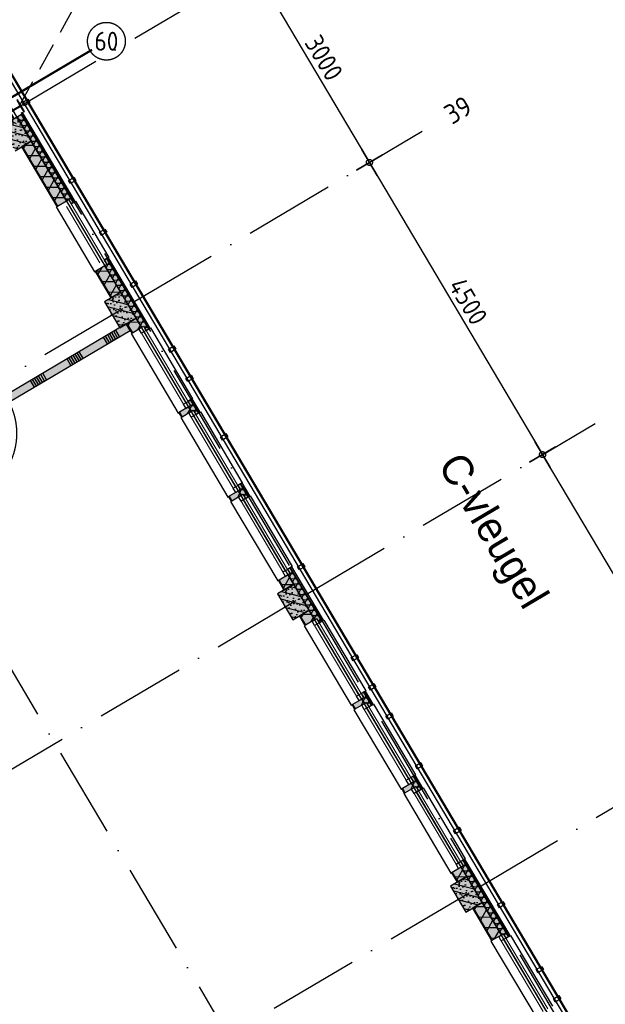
# Model space of a CAD drawing. Header units: millimetres. Extents: x 20872 to 297961, y -293704 to 213007.
# Tile 175 of 242: x 62130 to 69887, y 14681 to 27728. Entities that reach past the tile are written whole.
import ezdxf
from ezdxf.enums import TextEntityAlignment as Align
from ezdxf.xclip import XClip

# ---------------------------------------------------------------- set-up
doc = ezdxf.new("R2010")
doc.units = ezdxf.units.MM
doc.header["$LTSCALE"] = 100
doc.header["$XCLIPFRAME"] = 2
doc.linetypes.add('ACAD_ISO10W100', pattern=[18, 12, -3, 0, -3])
doc.linetypes.add('HIDDEN2', pattern=[0.1875, 0.125, -0.0625])
doc.layers.get('Defpoints').update_dxf_attribs({"color": 181})
for name, color, linetype in [('A--L$7--_stramien', 1, 'Continuous'), ('A--L20--_bovenbouw', 3, 'Continuous'), ('A--L30--_afbouw', 7, 'Continuous'), ('A--L65--_beveiligingsinstallaties', 8, 'Continuous'), ('A--T$1A-afwerking', 8, 'Continuous'), ('A--T$7--_stramien', 7, 'Continuous'), ('BURO_lijnen_0.25', 2, 'Continuous'), ('HATCH', 8, 'Continuous'), ('teksten', 7, 'Continuous'), ('WIDE', 8, 'Continuous'), ('XREFS', 9, 'Continuous')]:
    doc.layers.add(name, color=color, linetype=linetype)
doc.styles.add('BRON standaard', font='isocp.shx')
doc.styles.add('BURO maatvoering', font='isocp.shx')
doc.styles.add('JINX maatvoering', font='isocp.shx')
doc.styles.add('MAAR_stempel', font='LTe50146.ttf')
doc.dimstyles.new('JINX maatvoering 1-100', dxfattribs={"dimscale": 100, "dimtxt": 2.5, "dimasz": 1, "dimexe": 125, "dimexo": 0, "dimtad": 1, "dimdec": 0, "dimzin": 12, "dimdsep": 46, "dimtxsty": 'JINX maatvoering', "dimblk": 'BURO_maatvoeringssymbool_01', "dimcen": 2, "dimse1": 1, "dimse2": 1, "dimclrd": 1, "dimclrt": 7, "dimadec": 0, "dimazin": 0, "dimtfac": 1, "dimtdec": 0, "dimtix": 1, "dimtofl": 0, "dimtmove": 0, "dimatfit": 3, "dimldrblk": 'DOT', "dimfxl": 1, "dimtolj": 1, "dimtzin": 0, "dimarcsym": 0})

# ---------------------------------------------------------------- blocks, each defined once
blk = doc.blocks.new('Glasgevel alleen 1e en 2e')
at = {"color": 1}
for points in [[(165114, 97000), (165114, -155), (70596, -155), (34441, 60906)], [(165104, 97000), (165104, -145), (70602, -145), (34450, 60911)], [(51358, 70923), (79766, 22945), (130614, 22945), (130614, 97025)], [(51367, 70928), (79772, 22955), (130604, 22955), (130604, 97025)]]:
    blk.add_lwpolyline(points, dxfattribs=at)
for points in [[(62240, 52594), (62265, 52551), (62193, 52508), (62167, 52552)], [(62240, 52594), (62265, 52551), (62193, 52508), (62167, 52552)], [(62851, 51562), (62876, 51519), (62804, 51476), (62779, 51519)], [(63258, 50874), (63284, 50831), (63212, 50788), (63186, 50831)], [(63666, 50186), (63691, 50142), (63619, 50100), (63594, 50143)], [(64175, 49325), (64201, 49282), (64129, 49239), (64103, 49282)], [(64405, 48938), (64430, 48895), (64358, 48852), (64332, 48895)], [(64863, 48163), (64889, 48120), (64816, 48078), (64791, 48121)], [(65882, 46442), (65908, 46399), (65835, 46357), (65810, 46400)], [(66596, 45238), (66621, 45195), (66549, 45152), (66523, 45195)], [(66825, 44851), (66850, 44808), (66778, 44765), (66753, 44808)], [(67054, 44463), (67080, 44420), (67007, 44378), (66982, 44421)], [(67444, 43805), (67469, 43762), (67397, 43719), (67372, 43762)], [(67952, 42947), (67977, 42904), (67905, 42862), (67879, 42905)], [(68533, 41965), (68559, 41922), (68487, 41879), (68461, 41922)], [(69043, 41104), (69068, 41061), (68996, 41019), (68971, 41062)], [(69272, 40717), (69298, 40674), (69225, 40631), (69200, 40674)]]:
    blk.add_lwpolyline(points, close=True)
blk = doc.blocks.new('AL_stramlab_01_P03_BV')
at = {"color": 4, "linetype": 'Continuous', "lineweight": -2, "style": 'BRON standaard'}
blk.add_attdef('LABEL', text='', height=350, dxfattribs=at).set_placement((0, 0), align=Align.MIDDLE_CENTER)
blk = doc.blocks.new('AB2_D_DV_MV_maatvoeringssymbool_01')
at = {"color": 1}
for p, q in [((0, -2), (0, 2)), ((-2, 0), (2, 0))]:
    blk.add_line(p, q, dxfattribs=at)
blk.add_circle((0, 0), 0.4, dxfattribs=at)
blk = doc.blocks.new('*D237')
at = {"layer": 'A--T$7--_stramien', "color": 1, "lineweight": -2, "transparency": 16777216}
blk.add_line((62593, 58801), (65184, 54424), dxfattribs=at)
at = {"layer": 'Defpoints', "color": 0, "transparency": 16777216}
for p in [(60344, 57586), (65235, 54338), (63038, 53037)]:
    blk.add_point(p, dxfattribs=at)
at = {"layer": 'A--T$7--_stramien', "color": 1, "lineweight": -2, "transparency": 16777216, "xscale": 100, "yscale": 100, "zscale": 100}
for p, rotation in [((62542, 58887), 120.6301152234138), ((65235, 54338), 300.6301152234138)]:
    blk.add_blockref('AB2_D_DV_MV_maatvoeringssymbool_01', p, dxfattribs=dict(at, rotation=rotation))
at = {"layer": 'A--T$7--_stramien', "color": 7, "transparency": 16777216, "insert": (64050, 56708), "char_height": 250, "attachment_point": 5, "rotation": 300.6301, "style": 'JINX maatvoering'}
blk.add_mtext('\\A1;5287', dxfattribs=at)
blk = doc.blocks.new('_Dot')
at = {"color": 0, "linetype": 'ByBlock', "lineweight": -2}
blk.add_line((-0.5, 0), (-1, 0), dxfattribs=at)
at = {"color": 0, "linetype": 'ByBlock', "const_width": 0.5}
blk.add_lwpolyline([(-0.25, 0, 1), (0.25, 0, 1)], format="xyb", close=True, dxfattribs=at)
blk = doc.blocks.new('BURO_maatvoeringssymbool_01')
at = {"color": 1}
for p, q in [((0, -2), (0, 2)), ((-2, 0), (2, 0))]:
    blk.add_line(p, q, dxfattribs=at)
blk.add_circle((0, 0), 0.4, dxfattribs=at)
blk = doc.blocks.new('*D238')
at = {"layer": 'A--T$7--_stramien', "color": 1, "lineweight": -2, "transparency": 16777216}
blk.add_line((65286, 54252), (66713, 51843), dxfattribs=at)
at = {"layer": 'Defpoints', "color": 0, "transparency": 16777216}
for p in [(63038, 53037), (66764, 51757), (64566, 50456)]:
    blk.add_point(p, dxfattribs=at)
at = {"layer": 'A--T$7--_stramien', "color": 1, "lineweight": -2, "transparency": 16777216, "xscale": 100, "yscale": 100, "zscale": 100}
for p, rotation in [((65235, 54338), 120.6301152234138), ((66764, 51757), 300.6301152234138)]:
    blk.add_blockref('AB2_D_DV_MV_maatvoeringssymbool_01', p, dxfattribs=dict(at, rotation=rotation))
at = {"layer": 'A--T$7--_stramien', "color": 7, "transparency": 16777216, "insert": (66161, 53143), "char_height": 250, "attachment_point": 5, "rotation": 300.6301, "style": 'JINX maatvoering'}
blk.add_mtext('\\A1;3000', dxfattribs=at)
blk = doc.blocks.new('*D239')
at = {"layer": 'A--T$7--_stramien', "color": 1, "lineweight": -2, "transparency": 16777216}
blk.add_line((66815, 51671), (69006, 47971), dxfattribs=at)
at = {"layer": 'Defpoints', "color": 0, "transparency": 16777216}
for p in [(64566, 50456), (69057, 47885), (66859, 46583)]:
    blk.add_point(p, dxfattribs=at)
at = {"layer": 'A--T$7--_stramien', "color": 1, "lineweight": -2, "transparency": 16777216, "xscale": 100, "yscale": 100, "zscale": 100}
for p, rotation in [((66764, 51757), 120.6301152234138), ((69057, 47885), 300.6301152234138)]:
    blk.add_blockref('AB2_D_DV_MV_maatvoeringssymbool_01', p, dxfattribs=dict(at, rotation=rotation))
at = {"layer": 'A--T$7--_stramien', "color": 7, "transparency": 16777216, "insert": (68071, 49916), "char_height": 250, "attachment_point": 5, "rotation": 300.6301, "style": 'JINX maatvoering'}
blk.add_mtext('\\A1;4500', dxfattribs=at)
blk = doc.blocks.new('*D240')
at = {"layer": 'A--T$7--_stramien', "color": 1, "lineweight": -2, "transparency": 16777216}
blk.add_line((69107, 47799), (71298, 44099), dxfattribs=at)
at = {"layer": 'Defpoints', "color": 0, "transparency": 16777216}
for p in [(66859, 46583), (71349, 44013), (69152, 42711)]:
    blk.add_point(p, dxfattribs=at)
at = {"layer": 'A--T$7--_stramien', "color": 1, "lineweight": -2, "transparency": 16777216, "xscale": 100, "yscale": 100, "zscale": 100}
for p, rotation in [((69057, 47885), 120.6301152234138), ((71349, 44013), 300.6301152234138)]:
    blk.add_blockref('AB2_D_DV_MV_maatvoeringssymbool_01', p, dxfattribs=dict(at, rotation=rotation))
at = {"layer": 'A--T$7--_stramien', "color": 7, "transparency": 16777216, "insert": (70364, 46044), "char_height": 250, "attachment_point": 5, "rotation": 300.6301, "style": 'JINX maatvoering'}
blk.add_mtext('\\A1;4500', dxfattribs=at)
blk = doc.blocks.new('*D241')
at = {"layer": 'A--T$7--_stramien', "color": 1, "lineweight": -2, "transparency": 16777216}
blk.add_line((71400, 43927), (73591, 40227), dxfattribs=at)
at = {"layer": 'Defpoints', "color": 0, "transparency": 16777216}
for p in [(69152, 42711), (73642, 40141), (71444, 38840)]:
    blk.add_point(p, dxfattribs=at)
at = {"layer": 'A--T$7--_stramien', "color": 1, "lineweight": -2, "transparency": 16777216, "xscale": 100, "yscale": 100, "zscale": 100}
for p, rotation in [((71349, 44013), 120.6301152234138), ((73642, 40141), 300.6301152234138)]:
    blk.add_blockref('AB2_D_DV_MV_maatvoeringssymbool_01', p, dxfattribs=dict(at, rotation=rotation))
at = {"layer": 'A--T$7--_stramien', "color": 7, "transparency": 16777216, "insert": (72657, 42172), "char_height": 250, "attachment_point": 5, "rotation": 300.6301, "style": 'JINX maatvoering'}
blk.add_mtext('\\A1;4500', dxfattribs=at)
blk = doc.blocks.new('Glasgevel alle verdiepingen')
at = {"color": 1}
for points in [[(66730, 6374), (34441, 60906)], [(66739, 6379), (34450, 60911)], [(62218, 52582), (75337, 30425)], [(62227, 52587), (75346, 30430)]]:
    blk.add_lwpolyline(points, dxfattribs=at)
for points in [[(62240, 52594), (62265, 52551), (62193, 52508), (62167, 52552)], [(62240, 52594), (62265, 52551), (62193, 52508), (62167, 52552)], [(62851, 51562), (62876, 51519), (62804, 51476), (62779, 51519)], [(63258, 50874), (63284, 50831), (63212, 50788), (63186, 50831)], [(63666, 50186), (63691, 50142), (63619, 50100), (63594, 50143)], [(64175, 49325), (64201, 49282), (64129, 49239), (64103, 49282)], [(64405, 48938), (64430, 48895), (64358, 48852), (64332, 48895)], [(64863, 48163), (64889, 48120), (64816, 48078), (64791, 48121)], [(65882, 46442), (65908, 46399), (65835, 46357), (65810, 46400)], [(66596, 45238), (66621, 45195), (66549, 45152), (66523, 45195)], [(66825, 44851), (66850, 44808), (66778, 44765), (66753, 44808)], [(67054, 44463), (67080, 44420), (67007, 44378), (66982, 44421)], [(67444, 43805), (67469, 43762), (67397, 43719), (67372, 43762)], [(67952, 42947), (67977, 42904), (67905, 42862), (67879, 42905)], [(68533, 41965), (68559, 41922), (68487, 41879), (68461, 41922)], [(69043, 41104), (69068, 41061), (68996, 41019), (68971, 41062)], [(69272, 40717), (69298, 40674), (69225, 40631), (69200, 40674)]]:
    blk.add_lwpolyline(points, close=True)
blk = doc.blocks.new('*U499')
at = {"layer": 'HATCH'}
h = blk.add_hatch(dxfattribs=at)
h.set_pattern_fill('ANSI32', color=256, scale=0.5, style=0)
h.set_pattern_definition([(45, (0, -90), (-3.3676, 3.3676), []), (45, (2.245, -90), (-3.3676, 3.3676), [])])
edge = h.paths.add_edge_path()
edge.add_line((90, -180), (90, -166))
edge.add_line((90, -166), (19.25, -166))
edge.add_arc((19.25, -151), 15, 180, 270, ccw=False)
edge.add_line((4.25, -151), (4.25, -29))
edge.add_arc((19.25, -29), 15, 90, 180, ccw=False)
edge.add_line((19.25, -14), (90, -14))
edge.add_line((90, -14), (90, 0))
edge.add_line((90, 0), (-90, 0))
edge.add_line((-90, 0), (-90, -14))
edge.add_line((-90, -14), (-19.25, -14))
edge.add_arc((-19.25, -29), 15, 0, 90, ccw=False)
edge.add_line((-4.25, -29), (-4.25, -151))
edge.add_arc((-19.25, -151), 15, -90, 0, ccw=False)
edge.add_line((-19.25, -166), (-90, -166))
edge.add_line((-90, -166), (-90, -180))
edge.add_line((-90, -180), (90, -180))
at = {"color": 0, "linetype": 'ByBlock'}
blk.add_lwpolyline([(90, -180), (90, -166), (19.25, -166, -0.41421356), (4.25, -151), (4.25, -29, -0.41421356), (19.25, -14), (90, -14), (90, 0), (-90, 0), (-90, -14), (-19.25, -14, -0.41421356), (-4.25, -29), (-4.25, -151, -0.41421356), (-19.25, -166), (-90, -166), (-90, -180)], format="xyb", close=True, dxfattribs=at)
blk = doc.blocks.new('65_brandscheiding_01_P03_BV')
at = {"color": 3, "linetype": 'Continuous', "lineweight": -2}
blk.add_circle((0, 0), 2.5, dxfattribs=at)
at = {"color": 4, "linetype": 'Continuous', "lineweight": -2, "style": 'BURO maatvoering'}
blk.add_attdef('BURO_BRSCH:MIN', text='', height=2.5, dxfattribs=at).set_placement((0, 0), align=Align.MIDDLE_CENTER)
blk = doc.blocks.new('stramienlijnen_1')
at = {"layer": 'A--L$7--_stramien', "color": 1, "linetype": 'ACAD_ISO10W100', "lineweight": -3}
for p, q in [((51330.8, 70684.8), (79684.1, 22799.4)), ((47999, 68712), (76352.4, 20826.6)), ((34672, 60821), (63025.3, 12935.6)), ((62106.6, 52485.7), (65932.3, 54751)), ((63635.1, 49904.3), (67460.8, 52169.6)), ((46976.3, 40040.5), (63635.1, 49904.3)), ((65927.8, 46032.2), (69753.5, 48297.4)), ((49269, 36168.4), (65927.8, 46032.2)), ((68220.5, 42160), (72046.2, 44425.3)), ((51561.7, 32296.2), (68220.5, 42160))]:
    blk.add_line(p, q, dxfattribs=at)
at = {"layer": 'Defpoints'}
blk.add_lwpolyline([(34736.5, 60859.2), (70727.2, 75), (164884.5, 75), (164884.5, 96950), (130834.5, 96950), (130834.5, 22725), (79641, 22725), (51266.3, 70646.6)], dxfattribs=at)
at = {"layer": 'A--T$7--_stramien', "color": 7, "linetype": 'Continuous', "lineweight": -3}
ref = blk.add_blockref('AL_stramlab_01_P03_BV', (67937.4, 52451.8), dxfattribs=dict(at, xscale=75, yscale=75, zscale=75, rotation=30.63011522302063))
ref.add_attrib('LABEL', '39', dxfattribs={"layer": '0', "color": 4, "linetype": 'Continuous', "lineweight": -2, "height": 262.5, "rotation": 30.63012, "style": 'BURO maatvoering'}).set_placement((67937.4, 52451.8), align=Align.MIDDLE_CENTER)
at = {"layer": 'A--T$7--_stramien', "color": 7}
for base, p1, p2, picture, middle in [((65235.3, 54338.2), (60344.2, 57586.4), (63037.9, 53037.1), '*D237', (64049.8, 56708.4)), ((66763.8, 51756.7), (63037.9, 53037.1), (64566.4, 50455.6), '*D238', (66160.9, 53143)), ((69056.5, 47884.6), (64566.4, 50455.6), (66859.1, 46583.5), '*D239', (68071.5, 49916.2)), ((71349.2, 44012.6), (66859.1, 46583.5), (69151.8, 42711.5), '*D240', (70364.2, 46044.1)), ((73641.7, 40140.7), (69151.8, 42711.5), (71444.4, 38839.6), '*D241', (72656.8, 42172.1))]:
    dim = blk.add_linear_dim(base=base, p1=p1, p2=p2, angle=300.63012, dimstyle='JINX maatvoering 1-100', dxfattribs=at)
    dim.commit()
    dim.dimension.update_dxf_attribs({"geometry": picture, "text_midpoint": middle})
blk = doc.blocks.new('1e verdieping bestaand leeg')
at = {"layer": 'A--T$1A-afwerking'}
blk.add_lwpolyline([(34528, 60913), (51335, 70864), (79685, 22985), (79832, 22901), (129485, 22901), (135915, 12040), (142978, 21914), (130697, 26120), (130675, 97040), (165047, 97015), (165047, 14419), (151364, 19026), (149622, 13150), (163567, 13081), (163475, 1501), (146518, 1360), (146659, 12909), (147031, 12909), (149075, 19828), (145372, 21100), (137265, 9763), (142974, 21), (142974, -73), (70633, -64)], close=True, dxfattribs=at)
at = {"layer": 'A--T$7--_stramien'}
blk.add_blockref('stramienlijnen_1', (0, 0), dxfattribs=at)
at = {"layer": 'BURO_lijnen_0.25'}
blk.add_blockref('Glasgevel alleen 1e en 2e', (0, 0), dxfattribs=at)
blk = doc.blocks.new('2016-01-28 101 1e verdieping bestaand')
at = {"layer": 'A--L20--_bovenbouw', "linetype": 'Continuous', "lineweight": -3}
for color, points in [(60, [(55267, 48314), (55288, 48279), (55345, 48313), (55360, 48288), (62131, 52298), (62156, 52393)]), (60, [(62156, 52393), (62131, 52298), (62752, 51250), (62776, 51264), (62811, 51207), (62846, 51228)]), (249, [(62151, 52407), (62849, 51229), (62867, 51240), (62170, 52418)]), (60, [(62284, 52039), (62131, 52298), (61916, 52170), (62069, 51912)]), (60, [(62623, 51173), (62752, 51250), (62284, 52039), (62155, 51963)]), (249, [(63290, 50484), (63842, 49551), (63861, 49562), (63309, 50495)]), (60, [(63339, 49962), (63469, 50039), (63261, 50389), (63132, 50313)]), (60, [(63287, 50482), (63252, 50462), (63286, 50404), (63261, 50389), (63745, 49572), (63770, 49586), (63804, 49529), (63840, 49550)]), (60, [(63672, 49695), (63469, 50039), (63253, 49911), (63457, 49567)]), (60, [(58383, 46563), (58434, 46477), (63594, 49532), (63543, 49618), (60448, 47785), (60418, 47738), (60362, 47734)]), (60, [(63616, 49495), (63745, 49572), (63672, 49695), (63543, 49618)]), (60, [(64360, 48590), (64394, 48532), (64369, 48517), (64404, 48459), (64429, 48474), (64463, 48416), (64498, 48437), (64395, 48611)]), (249, [(64398, 48612), (64501, 48438), (64520, 48450), (64417, 48623)]), (60, [(64275, 48383), (64404, 48459), (64369, 48517), (64240, 48441)]), (60, [(65019, 47477), (65053, 47420), (65028, 47405), (65063, 47346), (65088, 47361), (65122, 47303), (65157, 47324), (65054, 47498)]), (249, [(65057, 47500), (65160, 47326), (65179, 47337), (65076, 47511)]), (60, [(64934, 47270), (65063, 47346), (65028, 47405), (64899, 47328)]), (60, [(65713, 46386), (65678, 46365), (65712, 46307), (65687, 46292), (66038, 45699), (66063, 45714), (66097, 45656), (66132, 45677)]), (249, [(65716, 46387), (66135, 45679), (66154, 45690), (65735, 46398)]), (60, [(65632, 46090), (65761, 46167), (65687, 46292), (65558, 46216)]), (60, [(65965, 45822), (65761, 46167), (65546, 46039), (65750, 45695)]), (60, [(65909, 45623), (66038, 45699), (65965, 45822), (65836, 45746)]), (60, [(66568, 44510), (66697, 44587), (66662, 44645), (66533, 44569)]), (60, [(66653, 44718), (66687, 44660), (66662, 44645), (66697, 44587), (66722, 44602), (66756, 44544), (66791, 44565), (66688, 44739)]), (249, [(66691, 44740), (66794, 44566), (66813, 44578), (66710, 44751)]), (60, [(67312, 43605), (67346, 43547), (67321, 43533), (67356, 43474), (67380, 43489), (67414, 43431), (67450, 43452), (67347, 43626)]), (249, [(67350, 43628), (67452, 43454), (67471, 43465), (67368, 43639)]), (60, [(67226, 43398), (67356, 43474), (67321, 43533), (67192, 43456)]), (60, [(67925, 42218), (68054, 42295), (67980, 42420), (67851, 42344)]), (60, [(68006, 42513), (67970, 42492), (68004, 42435), (67980, 42420), (68512, 41522), (68536, 41537), (68571, 41479), (68606, 41500)]), (249, [(68008, 42515), (68609, 41501), (68627, 41513), (68027, 42526)]), (60, [(68258, 41950), (68054, 42295), (67839, 42167), (68043, 41823)]), (60, [(68382, 41445), (68512, 41522), (68258, 41950), (68129, 41874)])]:
    blk.add_hatch(color=color, dxfattribs=at).paths.add_polyline_path(points, flags=0)
h = blk.add_hatch(dxfattribs=at)
h.set_pattern_fill('GENERAL_DIAMONDS', color=1, scale=560, angle=30.6301, style=0, pattern_type=2)
h.set_pattern_definition([(90.6301, (55359.89, 48288.27), (-69.99577, -0.7698), []), (150.6301, (55359.89, 48288.27), (-34.3312, -61.003), [])])
h.paths.add_polyline_path([(55267, 48314), (55288, 48279), (55345, 48313), (55360, 48288), (62131, 52298), (62156, 52393)], flags=0)
h = blk.add_hatch(dxfattribs=at)
h.set_pattern_fill('GENERAL_DIAMONDS', color=1, scale=560, angle=-59.3699, style=0, pattern_type=2)
h.set_pattern_definition([(0.63, (62131.126, 52297.574), (-0.77, 69.9958), []), (60.63, (62131.126, 52297.574), (-61.003, 34.3312), [])])
h.paths.add_polyline_path([(62156, 52393), (62131, 52298), (62752, 51250), (62776, 51264), (62811, 51207), (62846, 51228)], flags=0)
h = blk.add_hatch(dxfattribs=at)
h.set_pattern_fill('PREFB', color=1, scale=5, angle=120.6301, style=0)
h.set_pattern_definition([(165.63, (62283.97, 52039.43), (-23.825, -92.997), []), (137.63, (62283.974, 52039.43), (-81.828, -18.482), [0, -81.6, -46.2, 0, -67.2]), (168.63, (62283.974, 52039.43), (-60.464, -57.203), [0, -80.8, 0, -82.4, 0, -66.4]), (191.63, (62283.974, 52039.43), (-33.467, -75.497), [0, -80, 0, -480, -65.8])])
h.paths.add_polyline_path([(62284, 52039), (62131, 52298), (61916, 52170), (62069, 51912)], flags=0)
h = blk.add_hatch(dxfattribs=at)
h.set_pattern_fill('_U', color=1, scale=70, angle=30.6301, style=0, pattern_type=0)
h.set_pattern_definition([(30.63, (62154.9, 51963.01), (-35.6646, 60.2332), [])])
h.paths.add_polyline_path([(62623, 51173), (62630, 51178), (62163, 51968), (62155, 51963)], flags=0)
h.paths.add_polyline_path([(63339, 49962), (63347, 49967), (63140, 50317), (63132, 50313)], flags=0)
h = blk.add_hatch(dxfattribs=at)
h.set_pattern_fill('GENERAL_DIAMONDS', color=1, scale=1120, angle=-59.3699, style=0, pattern_type=2)
h.set_pattern_definition([(0.63, (62162.65, 51967.59), (-1.54, 139.9915), []), (60.63, (62162.65, 51967.59), (-122.006, 68.662), [])])
h.paths.add_polyline_path([(62630, 51178), (62752, 51250), (62284, 52039), (62163, 51968)], flags=0)
h.paths.add_polyline_path([(63347, 49967), (63469, 50039), (63261, 50389), (63140, 50317)], flags=0)
h = blk.add_hatch(dxfattribs=at)
h.set_pattern_fill('GENERAL_DIAMONDS', color=1, scale=560, angle=-59.3699, style=0, pattern_type=2)
h.set_pattern_definition([(0.63, (63261.11, 50389.16), (-0.77, 69.996), []), (60.63, (63261.11, 50389.16), (-61.003, 34.331), [])])
h.paths.add_polyline_path([(63287, 50482), (63252, 50462), (63286, 50404), (63261, 50389), (63745, 49572), (63770, 49586), (63804, 49529), (63840, 49550)], flags=0)
h = blk.add_hatch(dxfattribs=at)
h.set_pattern_fill('PREFB', color=1, scale=5, angle=120.6301, style=0)
h.set_pattern_definition([(165.63, (63672.36, 49694.61), (-23.825, -92.997), []), (137.63, (63672.36, 49694.614), (-81.828, -18.482), [0, -81.6, -46.2, 0, -67.2]), (168.63, (63672.36, 49694.614), (-60.464, -57.203), [0, -80.8, 0, -82.4, 0, -66.4]), (191.63, (63672.36, 49694.614), (-33.4675, -75.497), [0, -80, 0, -480, -65.8])])
h.paths.add_polyline_path([(63672, 49695), (63469, 50039), (63253, 49911), (63457, 49567)], flags=0)
h = blk.add_hatch(dxfattribs=at)
h.set_pattern_fill('SWAND', color=1, scale=5, angle=30.6301, style=0)
h.set_pattern_definition([(120.63, (57253.34, 45777.4), (-484.017, -286.59), []), (120.63, (57280.2, 45793.33), (-484.017, -286.59), []), (120.63, (57307.1, 45809.25), (-484.017, -286.59), []), (120.63, (57334, 45825.2), (-484.017, -286.59), []), (120.63, (57360.9, 45841.1), (-484.017, -286.59), []), (120.63, (57387.8, 45857), (-484.017, -286.59), []), (120.63, (57414.7, 45872.94), (-484.017, -286.59), [])])
h.paths.add_polyline_path([(57202, 45863), (57253, 45777), (57574, 45967), (57523, 46053)], flags=0)
h.paths.add_polyline_path([(58383, 46563), (58434, 46477), (63594, 49532), (63543, 49618), (60448, 47785), (60418, 47738), (60362, 47734)], flags=0)
h = blk.add_hatch(dxfattribs=at)
h.set_pattern_fill('_U', color=1, scale=70, angle=30.6301, style=0, pattern_type=0)
h.set_pattern_definition([(30.6301, (63543.355, 49618.076), (-35.6646, 60.2332), [])])
h.paths.add_polyline_path([(63616, 49495), (63624, 49500), (63551, 49623), (63543, 49618)], flags=0)
h.paths.add_polyline_path([(64275, 48383), (64283, 48387), (64248, 48446), (64240, 48441)], flags=0)
h.paths.add_polyline_path([(64934, 47270), (64941, 47274), (64907, 47333), (64899, 47328)], flags=0)
h.paths.add_polyline_path([(65632, 46090), (65640, 46095), (65566, 46220), (65558, 46216)], flags=0)
h = blk.add_hatch(dxfattribs=at)
h.set_pattern_fill('GENERAL_DIAMONDS', color=1, scale=1120, angle=-59.3699, style=0, pattern_type=2)
h.set_pattern_definition([(0.63, (63551.1, 49622.66), (-1.5396, 139.9915), []), (60.63, (63551.1, 49622.66), (-122.006, 68.6624), [])])
h.paths.add_polyline_path([(63624, 49500), (63745, 49572), (63672, 49695), (63551, 49623)], flags=0)
h.paths.add_polyline_path([(64283, 48387), (64404, 48459), (64369, 48517), (64248, 48446)], flags=0)
h.paths.add_polyline_path([(64941, 47274), (65063, 47346), (65028, 47405), (64907, 47333)], flags=0)
h.paths.add_polyline_path([(65640, 46095), (65761, 46167), (65687, 46292), (65566, 46220)], flags=0)
h = blk.add_hatch(dxfattribs=at)
h.set_pattern_fill('GENERAL_DIAMONDS', color=1, scale=560, angle=-59.3699, style=0, pattern_type=2)
h.set_pattern_definition([(0.63, (64369.375, 48517.44), (-0.77, 69.996), []), (60.63, (64369.375, 48517.44), (-61.003, 34.33), [])])
h.paths.add_polyline_path([(64360, 48590), (64394, 48532), (64369, 48517), (64404, 48459), (64429, 48474), (64463, 48416), (64498, 48437), (64395, 48611)], flags=0)
h = blk.add_hatch(dxfattribs=at)
h.set_pattern_fill('GENERAL_DIAMONDS', color=1, scale=560, angle=-59.3699, style=0, pattern_type=2)
h.set_pattern_definition([(0.63, (65028.15, 47404.845), (-0.77, 69.996), []), (60.63, (65028.15, 47404.845), (-61.003, 34.33), [])])
h.paths.add_polyline_path([(65019, 47477), (65053, 47420), (65028, 47405), (65063, 47346), (65088, 47361), (65122, 47303), (65157, 47324), (65054, 47498)], flags=0)
h = blk.add_hatch(dxfattribs=at)
h.set_pattern_fill('GENERAL_DIAMONDS', color=1, scale=560, angle=-59.3699, style=0, pattern_type=2)
h.set_pattern_definition([(0.63, (65686.925, 46292.25), (-0.77, 69.996), []), (60.63, (65686.925, 46292.25), (-61.003, 34.331), [])])
h.paths.add_polyline_path([(65713, 46386), (65678, 46365), (65712, 46307), (65687, 46292), (66038, 45699), (66063, 45714), (66097, 45656), (66132, 45677)], flags=0)
h = blk.add_hatch(dxfattribs=at)
h.set_pattern_fill('PREFB', color=1, scale=5, angle=120.6301, style=0)
h.set_pattern_definition([(165.63, (65965.08, 45822.48), (-23.825, -92.997), []), (137.63, (65965.08, 45822.48), (-81.828, -18.482), [0, -81.6, -46.2, 0, -67.2]), (168.63, (65965.08, 45822.48), (-60.464, -57.203), [0, -80.8, 0, -82.4, 0, -66.4]), (191.63, (65965.08, 45822.48), (-33.4675, -75.497), [0, -80, 0, -480, -65.8])])
h.paths.add_polyline_path([(65965, 45822), (65761, 46167), (65546, 46039), (65750, 45695)], flags=0)
h = blk.add_hatch(dxfattribs=at)
h.set_pattern_fill('GENERAL_DIAMONDS', color=1, scale=1120, angle=-59.3699, style=0, pattern_type=2)
h.set_pattern_definition([(0.63, (65843.75, 45750.64), (-1.5396, 139.9915), []), (60.63, (65843.75, 45750.64), (-122.006, 68.6624), [])])
h.paths.add_polyline_path([(65917, 45628), (66038, 45699), (65965, 45822), (65844, 45751)], flags=0)
h.paths.add_polyline_path([(66575, 44515), (66697, 44587), (66662, 44645), (66541, 44573)], flags=0)
h.paths.add_polyline_path([(67234, 43402), (67356, 43474), (67321, 43533), (67200, 43461)], flags=0)
h.paths.add_polyline_path([(67933, 42223), (68054, 42295), (67980, 42420), (67858, 42348)], flags=0)
h = blk.add_hatch(dxfattribs=at)
h.set_pattern_fill('_U', color=1, scale=70, angle=30.6301, style=0, pattern_type=0)
h.set_pattern_definition([(30.6301, (65836.01, 45746.06), (-35.6646, 60.2332), [])])
h.paths.add_polyline_path([(65909, 45623), (65917, 45628), (65844, 45751), (65836, 45746)], flags=0)
h.paths.add_polyline_path([(66568, 44510), (66575, 44515), (66541, 44573), (66533, 44569)], flags=0)
h.paths.add_polyline_path([(67226, 43398), (67234, 43402), (67200, 43461), (67192, 43456)], flags=0)
h.paths.add_polyline_path([(67925, 42218), (67933, 42223), (67858, 42348), (67851, 42344)], flags=0)
h = blk.add_hatch(dxfattribs=at)
h.set_pattern_fill('GENERAL_DIAMONDS', color=1, scale=560, angle=-59.3699, style=0, pattern_type=2)
h.set_pattern_definition([(0.63, (66662.09, 44645.31), (-0.77, 69.996), []), (60.63, (66662.09, 44645.31), (-61.003, 34.33), [])])
h.paths.add_polyline_path([(66653, 44718), (66687, 44660), (66662, 44645), (66697, 44587), (66722, 44602), (66756, 44544), (66791, 44565), (66688, 44739)], flags=0)
h = blk.add_hatch(dxfattribs=at)
h.set_pattern_fill('GENERAL_DIAMONDS', color=1, scale=560, angle=-59.3699, style=0, pattern_type=2)
h.set_pattern_definition([(0.63, (67320.87, 43532.714), (-0.77, 69.996), []), (60.63, (67320.87, 43532.714), (-61.003, 34.33), [])])
h.paths.add_polyline_path([(67312, 43605), (67346, 43547), (67321, 43533), (67356, 43474), (67380, 43489), (67414, 43431), (67450, 43452), (67347, 43626)], flags=0)
h = blk.add_hatch(dxfattribs=at)
h.set_pattern_fill('GENERAL_DIAMONDS', color=1, scale=560, angle=-59.3699, style=0, pattern_type=2)
h.set_pattern_definition([(0.63, (67979.64, 42420.124), (-0.77, 69.9958), []), (60.63, (67979.64, 42420.124), (-61.003, 34.331), [])])
h.paths.add_polyline_path([(68006, 42513), (67970, 42492), (68004, 42435), (67980, 42420), (68512, 41522), (68536, 41537), (68571, 41479), (68606, 41500)], flags=0)
h = blk.add_hatch(dxfattribs=at)
h.set_pattern_fill('PREFB', color=1, scale=5, angle=120.6301, style=0)
h.set_pattern_definition([(165.63, (68257.73, 41950.46), (-23.825, -92.997), []), (137.63, (68257.734, 41950.46), (-81.828, -18.482), [0, -81.6, -46.2, 0, -67.2]), (168.63, (68257.734, 41950.46), (-60.464, -57.203), [0, -80.8, 0, -82.4, 0, -66.4]), (191.63, (68257.734, 41950.46), (-33.4675, -75.497), [0, -80, 0, -480, -65.8])])
h.paths.add_polyline_path([(68258, 41950), (68054, 42295), (67839, 42167), (68043, 41823)], flags=0)
h = blk.add_hatch(dxfattribs=at)
h.set_pattern_fill('GENERAL_DIAMONDS', color=1, scale=1120, angle=-59.3699, style=0, pattern_type=2)
h.set_pattern_definition([(0.63, (68136.41, 41878.62), (-1.5396, 139.9915), []), (60.63, (68136.41, 41878.62), (-122.006, 68.6624), [])])
h.paths.add_polyline_path([(68390, 41450), (68512, 41522), (68258, 41950), (68136, 41879)], flags=0)
h.paths.add_polyline_path([(69687, 39260), (69808, 39332), (69136, 40468), (69014, 40396)], flags=0)
h.paths.add_polyline_path([(70225, 38351), (70347, 38423), (70318, 38471), (70196, 38400)], flags=0)
h = blk.add_hatch(dxfattribs=at)
h.set_pattern_fill('_U', color=1, scale=70, angle=30.6301, style=0, pattern_type=0)
h.set_pattern_definition([(30.6301, (68128.66, 41874.04), (-35.6646, 60.2332), [])])
h.paths.add_polyline_path([(68382, 41445), (68390, 41450), (68136, 41879), (68129, 41874)], flags=0)
h.paths.add_polyline_path([(69679, 39255), (69687, 39260), (69014, 40396), (69007, 40391)], flags=0)
h.paths.add_polyline_path([(70218, 38346), (70225, 38351), (70196, 38400), (70189, 38395)], flags=0)
at = {"layer": 'A--L20--_bovenbouw', "color": 1, "linetype": 'Continuous', "lineweight": -3}
for p, q in [((62156, 52393), (55267, 48314)), ((62846, 51228), (62156, 52393)), ((62131, 52298), (62752, 51250)), ((62284, 52039), (62163, 51968)), ((62163, 51968), (62630, 51178)), ((62752, 51250), (62284, 52039)), ((62630, 51178), (62752, 51250)), ((62752, 51250), (62776, 51264)), ((62776, 51264), (62811, 51207)), ((62811, 51207), (62846, 51228)), ((63261, 50389), (63140, 50317)), ((63287, 50482), (63252, 50462)), ((63252, 50462), (63286, 50404)), ((63286, 50404), (63261, 50389)), ((63469, 50039), (63261, 50389)), ((63261, 50389), (63745, 49572)), ((63840, 49550), (63287, 50482)), ((63140, 50317), (63347, 49967)), ((63347, 49967), (63469, 50039)), ((63672, 49695), (63551, 49623)), ((63551, 49623), (63624, 49500)), ((63745, 49572), (63672, 49695)), ((63745, 49572), (63770, 49586)), ((63770, 49586), (63804, 49529)), ((63624, 49500), (63745, 49572)), ((63804, 49529), (63840, 49550)), ((64395, 48611), (64360, 48590)), ((64360, 48590), (64394, 48532)), ((64498, 48437), (64395, 48611)), ((64369, 48517), (64248, 48446)), ((64248, 48446), (64283, 48387)), ((64283, 48387), (64404, 48459)), ((64394, 48532), (64369, 48517)), ((64404, 48459), (64369, 48517)), ((64369, 48517), (64404, 48459)), ((64404, 48459), (64429, 48474)), ((64429, 48474), (64463, 48416)), ((64463, 48416), (64498, 48437)), ((65054, 47498), (65019, 47477)), ((65157, 47324), (65054, 47498)), ((65028, 47405), (64907, 47333)), ((65019, 47477), (65053, 47420)), ((65053, 47420), (65028, 47405)), ((65063, 47346), (65028, 47405)), ((65028, 47405), (65063, 47346)), ((65063, 47346), (65088, 47361)), ((65088, 47361), (65122, 47303)), ((64907, 47333), (64941, 47274)), ((64941, 47274), (65063, 47346)), ((65122, 47303), (65157, 47324)), ((65713, 46386), (65678, 46365)), ((65678, 46365), (65712, 46307)), ((66132, 45677), (65713, 46386)), ((65687, 46292), (65566, 46220)), ((65566, 46220), (65640, 46095)), ((65712, 46307), (65687, 46292)), ((65761, 46167), (65687, 46292)), ((65687, 46292), (66038, 45699)), ((65640, 46095), (65761, 46167)), ((65965, 45822), (65844, 45751)), ((66038, 45699), (65965, 45822)), ((65844, 45751), (65917, 45628)), ((65917, 45628), (66038, 45699)), ((66038, 45699), (66063, 45714)), ((66063, 45714), (66097, 45656)), ((66097, 45656), (66132, 45677)), ((66662, 44645), (66541, 44573)), ((66688, 44739), (66653, 44718)), ((66653, 44718), (66687, 44660)), ((66687, 44660), (66662, 44645)), ((66697, 44587), (66662, 44645)), ((66662, 44645), (66697, 44587)), ((66791, 44565), (66688, 44739)), ((66541, 44573), (66575, 44515)), ((66575, 44515), (66697, 44587)), ((66697, 44587), (66722, 44602)), ((66722, 44602), (66756, 44544)), ((66756, 44544), (66791, 44565)), ((67347, 43626), (67312, 43605)), ((67312, 43605), (67346, 43547)), ((67450, 43452), (67347, 43626)), ((67321, 43533), (67200, 43461)), ((67200, 43461), (67234, 43402)), ((67234, 43402), (67356, 43474)), ((67346, 43547), (67321, 43533)), ((67356, 43474), (67321, 43533)), ((67321, 43533), (67356, 43474)), ((67356, 43474), (67380, 43489)), ((67380, 43489), (67414, 43431)), ((67414, 43431), (67450, 43452)), ((67980, 42420), (67858, 42348)), ((68006, 42513), (67970, 42492)), ((67970, 42492), (68004, 42435)), ((68004, 42435), (67980, 42420)), ((68054, 42295), (67980, 42420)), ((67980, 42420), (68512, 41522)), ((68606, 41500), (68006, 42513)), ((67858, 42348), (67933, 42223)), ((67933, 42223), (68054, 42295)), ((68258, 41950), (68136, 41879)), ((68512, 41522), (68258, 41950)), ((68136, 41879), (68390, 41450)), ((68390, 41450), (68512, 41522)), ((68512, 41522), (68536, 41537)), ((68536, 41537), (68571, 41479)), ((68571, 41479), (68606, 41500))]:
    blk.add_line(p, q, dxfattribs=at)
at = {"layer": 'A--L20--_bovenbouw', "color": 2, "linetype": 'Continuous', "lineweight": -3}
for p, q in [((62170, 52418), (62151, 52407)), ((62151, 52407), (62849, 51229)), ((62867, 51240), (62170, 52418)), ((62163, 51968), (62155, 51963)), ((62155, 51963), (62623, 51173)), ((62630, 51178), (62163, 51968)), ((62623, 51173), (62630, 51178)), ((62849, 51229), (62867, 51240)), ((63309, 50495), (63290, 50484)), ((63861, 49562), (63309, 50495)), ((63290, 50484), (63842, 49551)), ((63140, 50317), (63132, 50313)), ((63132, 50313), (63339, 49962)), ((63347, 49967), (63140, 50317)), ((63339, 49962), (63347, 49967)), ((63543, 49618), (60448, 47785)), ((63551, 49623), (63543, 49618)), ((63543, 49618), (63616, 49495)), ((63594, 49532), (63543, 49618)), ((63624, 49500), (63551, 49623)), ((58434, 46477), (63594, 49532)), ((63616, 49495), (63624, 49500)), ((63842, 49551), (63861, 49562)), ((64417, 48623), (64398, 48612)), ((64398, 48612), (64501, 48438)), ((64520, 48450), (64417, 48623)), ((64248, 48446), (64240, 48441)), ((64240, 48441), (64275, 48383)), ((64283, 48387), (64248, 48446)), ((64501, 48438), (64520, 48450)), ((64275, 48383), (64283, 48387)), ((65076, 47511), (65057, 47500)), ((65057, 47500), (65160, 47326)), ((65179, 47337), (65076, 47511)), ((64907, 47333), (64899, 47328)), ((64899, 47328), (64934, 47270)), ((64941, 47274), (64907, 47333)), ((64934, 47270), (64941, 47274)), ((65160, 47326), (65179, 47337)), ((65735, 46398), (65716, 46387)), ((65716, 46387), (66135, 45679)), ((66154, 45690), (65735, 46398)), ((65566, 46220), (65558, 46216)), ((65558, 46216), (65632, 46090)), ((65640, 46095), (65566, 46220)), ((65632, 46090), (65640, 46095)), ((65844, 45751), (65836, 45746)), ((65836, 45746), (65909, 45623)), ((65917, 45628), (65844, 45751)), ((66135, 45679), (66154, 45690)), ((65909, 45623), (65917, 45628)), ((66710, 44751), (66691, 44740)), ((66691, 44740), (66794, 44566)), ((66813, 44578), (66710, 44751)), ((66541, 44573), (66533, 44569)), ((66533, 44569), (66568, 44510)), ((66575, 44515), (66541, 44573)), ((66568, 44510), (66575, 44515)), ((66794, 44566), (66813, 44578)), ((67368, 43639), (67350, 43628)), ((67350, 43628), (67452, 43454)), ((67471, 43465), (67368, 43639)), ((67200, 43461), (67192, 43456)), ((67192, 43456), (67226, 43398)), ((67234, 43402), (67200, 43461)), ((67452, 43454), (67471, 43465)), ((67226, 43398), (67234, 43402)), ((68027, 42526), (68008, 42515)), ((68008, 42515), (68609, 41501)), ((68627, 41513), (68027, 42526)), ((67858, 42348), (67851, 42344)), ((67851, 42344), (67925, 42218)), ((67933, 42223), (67858, 42348)), ((67925, 42218), (67933, 42223)), ((68136, 41879), (68129, 41874)), ((68129, 41874), (68382, 41445)), ((68390, 41450), (68136, 41879)), ((68609, 41501), (68627, 41513)), ((68382, 41445), (68390, 41450))]:
    blk.add_line(p, q, dxfattribs=at)
at = {"layer": 'A--L20--_bovenbouw', "color": 3, "linetype": 'Continuous', "lineweight": -3}
for p, q in [((62284, 52039), (62131, 52298)), ((62069, 51912), (62284, 52039)), ((63469, 50039), (63253, 49911)), ((63672, 49695), (63469, 50039)), ((63253, 49911), (63457, 49567)), ((63457, 49567), (63672, 49695)), ((65761, 46167), (65546, 46039)), ((65965, 45822), (65761, 46167)), ((65546, 46039), (65750, 45695)), ((65750, 45695), (65965, 45822)), ((68054, 42295), (67839, 42167)), ((68258, 41950), (68054, 42295)), ((67839, 42167), (68043, 41823)), ((68043, 41823), (68258, 41950))]:
    blk.add_line(p, q, dxfattribs=at)
at = {"layer": 'A--L30--_afbouw', "color": 1, "linetype": 'Continuous', "lineweight": -3}
for p, q in [((62623, 51173), (62614, 51168)), ((62614, 51168), (63123, 50308)), ((62777, 51265), (62812, 51207)), ((62781, 51189), (63223, 50444)), ((62812, 51207), (62872, 51243)), ((62872, 51243), (63313, 50498)), ((63313, 50498), (63253, 50462)), ((63253, 50462), (63287, 50404)), ((63123, 50308), (63132, 50313)), ((63771, 49587), (63805, 49529)), ((63616, 49495), (63608, 49490)), ((63608, 49490), (64232, 48436)), ((63775, 49511), (64331, 48573)), ((63805, 49529), (63865, 49565)), ((63865, 49565), (64421, 48626)), ((64421, 48626), (64361, 48590)), ((64361, 48590), (64395, 48533)), ((64232, 48436), (64240, 48441)), ((64430, 48474), (64464, 48417)), ((64464, 48417), (64524, 48452)), ((64524, 48452), (65080, 47513)), ((64275, 48383), (64266, 48377)), ((64266, 48377), (64890, 47323)), ((64434, 48399), (64990, 47460)), ((65080, 47513), (65020, 47478)), ((65020, 47478), (65054, 47420)), ((65089, 47362), (65123, 47304)), ((64890, 47323), (64899, 47328)), ((64934, 47270), (64925, 47265)), ((64925, 47265), (65549, 46211)), ((65093, 47286), (65648, 46347)), ((65123, 47304), (65183, 47340)), ((65183, 47340), (65739, 46401)), ((65739, 46401), (65679, 46365)), ((65679, 46365), (65713, 46308)), ((65549, 46211), (65558, 46216)), ((66064, 45715), (66098, 45657)), ((66098, 45657), (66158, 45693)), ((66158, 45693), (66714, 44754)), ((65909, 45623), (65900, 45618)), ((65900, 45618), (66524, 44564)), ((66068, 45639), (66624, 44700)), ((66714, 44754), (66654, 44718)), ((66654, 44718), (66688, 44661)), ((66524, 44564), (66533, 44569)), ((66568, 44510), (66559, 44505)), ((66559, 44505), (67183, 43451)), ((66723, 44602), (66757, 44544)), ((66727, 44527), (67282, 43588)), ((66757, 44544), (66817, 44580)), ((66817, 44580), (67373, 43641)), ((67373, 43641), (67313, 43606)), ((67313, 43606), (67347, 43548)), ((67183, 43451), (67192, 43456)), ((67381, 43489), (67415, 43432)), ((67415, 43432), (67476, 43468)), ((67476, 43468), (68032, 42529)), ((67226, 43398), (67218, 43393)), ((67218, 43393), (67842, 42339)), ((67385, 43414), (67941, 42475)), ((68032, 42529), (67971, 42493)), ((67971, 42493), (68005, 42435)), ((67842, 42339), (67851, 42344)), ((68537, 41537), (68572, 41479)), ((68572, 41479), (68632, 41515)), ((68632, 41515), (69188, 40576)), ((68382, 41445), (68374, 41440)), ((68374, 41440), (68998, 40386)), ((68541, 41462), (69097, 40523))]:
    blk.add_line(p, q, dxfattribs=at)
at = {"layer": 'A--L30--_afbouw', "color": 1, "linetype": 'Continuous', "lineweight": 18}
for p, q in [((62751, 51172), (63193, 50426)), ((62812, 51207), (63253, 50462)), ((63745, 49493), (64301, 48555)), ((63805, 49529), (64361, 48590)), ((64464, 48417), (65020, 47478)), ((64404, 48381), (64960, 47442)), ((65063, 47268), (65618, 46330)), ((65123, 47304), (65679, 46365)), ((66038, 45621), (66594, 44683)), ((66098, 45657), (66654, 44718)), ((66696, 44509), (67252, 43570)), ((66757, 44544), (67313, 43606)), ((67355, 43396), (67911, 42457)), ((67415, 43432), (67971, 42493)), ((68511, 41444), (69067, 40505)), ((68572, 41479), (69127, 40541))]:
    blk.add_line(p, q, dxfattribs=at)
at = {"layer": 'A--L30--_afbouw', "color": 2, "linetype": 'Continuous', "lineweight": -3}
for p, q in [((63711, 49551), (63771, 49587)), ((63771, 49587), (63805, 49529)), ((63745, 49493), (63711, 49551)), ((63805, 49529), (63745, 49493)), ((64301, 48555), (64361, 48590)), ((64335, 48497), (64301, 48555)), ((64361, 48590), (64395, 48533)), ((64395, 48533), (64335, 48497)), ((64370, 48439), (64430, 48474)), ((64404, 48381), (64370, 48439)), ((64464, 48417), (64404, 48381)), ((64430, 48474), (64464, 48417)), ((64960, 47442), (65020, 47478)), ((64994, 47384), (64960, 47442)), ((65054, 47420), (64994, 47384)), ((65020, 47478), (65054, 47420)), ((65028, 47326), (65089, 47362)), ((65089, 47362), (65123, 47304)), ((65063, 47268), (65028, 47326)), ((65123, 47304), (65063, 47268)), ((65618, 46330), (65679, 46365)), ((65653, 46272), (65618, 46330)), ((65679, 46365), (65713, 46308)), ((65713, 46308), (65653, 46272)), ((66004, 45679), (66064, 45715)), ((66038, 45621), (66004, 45679)), ((66064, 45715), (66098, 45657)), ((66098, 45657), (66038, 45621)), ((66594, 44683), (66654, 44718)), ((66628, 44625), (66594, 44683)), ((66688, 44661), (66628, 44625)), ((66654, 44718), (66688, 44661)), ((66662, 44566), (66723, 44602)), ((66696, 44509), (66662, 44566)), ((66757, 44544), (66696, 44509)), ((66723, 44602), (66757, 44544)), ((67252, 43570), (67313, 43606)), ((67313, 43606), (67347, 43548)), ((67286, 43512), (67252, 43570)), ((67347, 43548), (67286, 43512)), ((67321, 43454), (67381, 43489)), ((67355, 43396), (67321, 43454)), ((67381, 43489), (67415, 43432)), ((67415, 43432), (67355, 43396)), ((67911, 42457), (67971, 42493)), ((67945, 42400), (67911, 42457)), ((68005, 42435), (67945, 42400)), ((67971, 42493), (68005, 42435)), ((68477, 41501), (68537, 41537)), ((68511, 41444), (68477, 41501)), ((68537, 41537), (68572, 41479)), ((68572, 41479), (68511, 41444))]:
    blk.add_line(p, q, dxfattribs=at)
at = {"layer": 'A--L30--_afbouw', "color": 1, "linetype": 'Continuous', "lineweight": -3, "extrusion": (0, 0, -1)}
blk.add_arc((-61190, 48166), 900, 149.3699, 239.3699, dxfattribs=at)
at = {"layer": 'A--L65--_beveiligingsinstallaties', "color": 1, "linetype": 'ACAD_ISO10W100', "ltscale": 0.3, "true_color": 0xf50004, "const_width": 30}
blk.add_lwpolyline([(63089, 53250), (43934, 41908)], dxfattribs=at)
at = {"layer": 'A--T$1A-afwerking'}
blk.add_lwpolyline([(34528, 60913), (51335, 70864), (79685, 22985), (79832, 22901), (129485, 22901), (135915, 12040), (142978, 21914), (130697, 26120), (130675, 97040), (165047, 97015), (165047, 14419), (151364, 19026), (149622, 13150), (163567, 13081), (163475, 1501), (146518, 1360), (146659, 12909), (147031, 12909), (149075, 19828), (145372, 21100), (137265, 9763), (142974, 21), (142974, -73), (70633, -64)], close=True, dxfattribs=at)
at = {"layer": 'A--L$7--_stramien'}
blk.add_blockref('stramienlijnen_1', (0, 0), dxfattribs=at)
at = {"layer": 'A--L65--_beveiligingsinstallaties', "color": 8, "linetype": 'Continuous', "lineweight": -3, "xscale": 100, "yscale": 100, "zscale": 100}
blk.add_blockref('65_brandscheiding_01_P03_BV', (63280, 53363), dxfattribs=at).add_auto_attribs({'BURO_BRSCH:MIN': '60'})
at = {"layer": 'BURO_lijnen_0.25'}
for name in ['Glasgevel alle verdiepingen', 'Glasgevel alleen 1e en 2e']:
    blk.add_blockref(name, (0, 0), dxfattribs=at)
at = {"layer": 'WIDE', "rotation": 300.6295175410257}
blk.add_blockref('*U499', (62150, 52511), dxfattribs=at)
blk = doc.blocks.new('2015-11-16 111 tussenverdieping bestaand')
at = {"layer": 'A--T$1A-afwerking'}
blk.add_lwpolyline([(34528, 60913), (51335, 70864), (79685, 22985), (79832, 22901), (129485, 22901), (135915, 12040), (142978, 21914), (130697, 26120), (130675, 97040), (165047, 97015), (165047, 14419), (151364, 19026), (149622, 13150), (163567, 13081), (163475, 1501), (146518, 1360), (146659, 12909), (147031, 12909), (149075, 19828), (145372, 21100), (137265, 9763), (142974, 21), (142974, -73), (70633, -64)], close=True, dxfattribs=at)
at = {"layer": 'A--T$7--_stramien'}
blk.add_blockref('stramienlijnen_1', (0, 0), dxfattribs=at)
at = {"layer": 'BURO_lijnen_0.25'}
for name in ['Glasgevel alle verdiepingen', 'Glasgevel alleen 1e en 2e']:
    blk.add_blockref(name, (0, 0), dxfattribs=at)

msp = doc.modelspace()

# ---------------------------------------------------------------- linework, layer by layer
at = {"color": 254, "linetype": 'HIDDEN2', "ltscale": 30, "true_color": 0xd6d6d6}
msp.add_line((62124, 26581), (77017, 53405), dxfattribs=at)

# ---------------------------------------------------------------- block references
at = {"layer": 'XREFS', "color": 32, "true_color": 0xcb7615}
ref = msp.add_blockref('1e verdieping bestaand leeg', (-1, -25920), dxfattribs=at)
XClip(ref).set_block_clipping_path([(116767.0762143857, 82263.1420219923), (116767.0762143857, 115683.1420219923), (179861.0762143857, 115683.1420219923), (179861.0762143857, 13442.9004429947), (164491.5066313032, 13442.9004429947), (116767.0762143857, 29769.3836009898)])
at = {"layer": 'XREFS'}
ref = msp.add_blockref('2015-11-16 111 tussenverdieping bestaand', (14890, 903), dxfattribs=at)
XClip(ref).set_block_clipping_path([(26270.6420343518, 38249.6938797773), (70448.6961398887, 81655.1161930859)])
at = {"layer": 'XREFS', "color": 31, "true_color": 0xdec496}
ref = msp.add_blockref('2016-01-28 101 1e verdieping bestaand', (-1, -25920), dxfattribs=at)
XClip(ref).set_block_clipping_path([(116767.0762143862, 29769.3836009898), (164491.5066313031, 13442.9004429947), (179861.0762143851, 13442.9004429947), (179861.0762143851, -11696.8579780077), (20873.0762143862, -11696.8579780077), (20873.0762143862, 82263.1420219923), (116767.0762143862, 82263.1420219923)])

# ---------------------------------------------------------------- texts
at = {"layer": 'teksten', "color": 251, "true_color": 0x4d4d4d, "style": 'MAAR_stempel'}
msp.add_text('C-vleugel', height=400, rotation=300.6301, dxfattribs=at).set_placement((67662, 21831))

doc.saveas('drawing.dxf')
